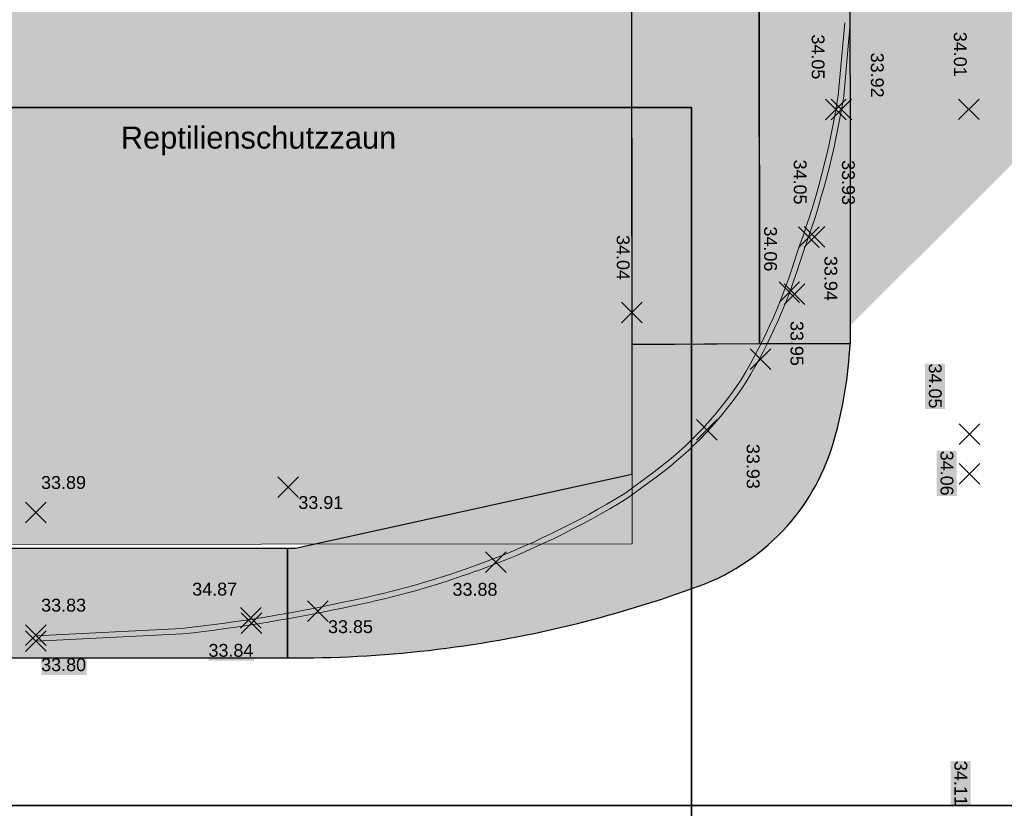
# Model space of a CAD drawing. Header units: metres. Extents: x -5203299 to 2078834, y 245743 to 5816291.
# Tile 238 of 256: x 366581 to 366608, y 5814224 to 5814246. Entities that reach past the tile are written whole.
import ezdxf

# ---------------------------------------------------------------- set-up
doc = ezdxf.new("R2010")
doc.units = ezdxf.units.M
doc.header["$LTSCALE"] = 0.5
for name, color, linetype, lineweight in [('02.02_Nutzung. Gebäude-Gewerbe. Wohnen', 7, 'Continuous', 9), ('03_CS-XREF_Verm_KADEN_24_08_02-MK_Lageplan_Verkehr_LZ Randstein', 7, 'Continuous', 25), ('03_CS-XREF_Verm_KADEN_24_08_02-MK_Lageplan_Verkehr_LZ Randstein-2', 7, 'Continuous', 25), ('2D-Schatten', 7, 'Continuous', 5), ('30 -39 Baustelle- Fläche', 7, 'Continuous', 15), ('99.04_Erschließung_VP-S-Borde-Kantenstein', 7, 'Continuous', 25), ('Keine', 7, 'Continuous', 9), ('SB-PUNKTE-00000-0000-HOE', 7, 'Continuous', 18), ('SB-PUNKTE-00000-0000-PKT', 7, 'Continuous', 18), ('SB-PUNKTE-00000-0000-SYM', 7, 'Continuous', 18)]:
    doc.layers.add(name, color=color, linetype=linetype, lineweight=lineweight)
for name, color, linetype, lineweight, true_color in [('30 -34 Innenwände- 4 Türen_Fenster', 7, 'Continuous', 15, 0x9955ff), ('99.04_Erschließung_VP-S-Farben-Gehweg-Betonsteinpflaster', 7, 'Continuous', 25, 0xffd6a8), ('99.04_Erschließung_VP-S-Farben-Regengarten', 7, 'Continuous', 25, 0x60d2fb), ('99.04_Gleisplanung VP 02_23-EB-1236R-A-FAHRKANTE', 150, 'Continuous', 35, 0x007fff)]:
    doc.layers.add(name, color=color, linetype=linetype, lineweight=lineweight, true_color=true_color)
doc.styles.add('Arial', font='arial.ttf')

# ---------------------------------------------------------------- blocks, each defined once
blk = doc.blocks.new('_25-01-10_187 KRA_CS_LP4_Außenanlagenplan (3D)')
at = {"layer": '03_CS-XREF_Verm_KADEN_24_08_02-MK_Lageplan_Verkehr_LZ Randstein', "linetype": 'Continuous', "lineweight": 0}
h = blk.add_hatch(color=7, dxfattribs=at)
edge = h.paths.add_edge_path()
edge.add_line((366603.7425347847, 5814245.534707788), (366603.563910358, 5814243.538268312))
edge.add_arc((366581.1745480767, 5814247.086692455), 22.66880802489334, 339.6414905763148, 350.9942644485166, ccw=False)
edge.add_arc((366588.0333437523, 5814243.48281108), 15.01752846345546, 329.03311586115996, 343.4314082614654, ccw=False)
edge.add_line((366600.9103463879, 5814235.7556535), (366603.7425347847, 5814245.534707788))
h = blk.add_hatch(color=7, dxfattribs=at)
edge = h.paths.add_edge_path()
edge.add_line((366603.8919379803, 5814245.521340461), (366603.7128600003, 5814243.519831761))
edge.add_arc((366581.1745990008, 5814247.086679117), 22.81875563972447, 339.65392810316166, 351.0070989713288, ccw=False)
edge.add_arc((366588.0333489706, 5814243.482808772), 15.16752280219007, 329.0331133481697, 343.4126481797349, ccw=False)
edge.add_line((366601.0389661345, 5814235.678472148), (366603.8919379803, 5814245.521340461))
h = blk.add_hatch(color=7, dxfattribs=at)
edge = h.paths.add_edge_path()
edge.add_line((366598.5183954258, 5814233.213989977), (366597.7113543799, 5814232.624189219))
edge.add_arc((366586.1334059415, 5814251.346373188), 22.01292944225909, 289.7980042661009, 301.7329783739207, ccw=False)
edge.add_line((366593.5892984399, 5814230.634571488), (366598.5183954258, 5814233.213989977))
h = blk.add_hatch(color=7, dxfattribs=at)
edge = h.paths.add_edge_path()
edge.add_line((366598.6069018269, 5814233.092884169), (366597.7951876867, 5814232.499668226))
edge.add_arc((366586.1334083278, 5814251.346368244), 22.16292398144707, 289.79800277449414, 301.74799402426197, ccw=False)
edge.add_line((366593.6401042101, 5814230.493437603), (366598.6069018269, 5814233.092884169))
at = {"layer": '03_CS-XREF_Verm_KADEN_24_08_02-MK_Lageplan_Verkehr_LZ Randstein-2', "linetype": 'Continuous', "lineweight": 0}
h = blk.add_hatch(color=7, dxfattribs=at)
edge = h.paths.add_edge_path()
edge.add_arc((366592.4848025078, 5814241.287589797), 10.07931874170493, 306.76804946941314, 326.76660768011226, ccw=False)
edge.add_line((366598.5180507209, 5814233.213397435), (366600.9155987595, 5814235.76361108))
h = blk.add_hatch(color=7, dxfattribs=at)
edge = h.paths.add_edge_path()
edge.add_arc((366592.4848025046, 5814241.287589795), 10.22931874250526, 306.76804949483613, 326.76660769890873, ccw=False)
edge.add_line((366598.6078372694, 5814233.093237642), (366601.0410655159, 5814235.681403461))
h = blk.add_hatch(color=7, dxfattribs=at)
edge = h.paths.add_edge_path()
edge.add_arc((366585.7296666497, 5814252.10265416), 22.86057945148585, 281.33826226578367, 290.10851362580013, ccw=False)
edge.add_arc((366580.8518630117, 5814271.910776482), 43.25022254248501, 276.253884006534, 282.5151354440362, ccw=False)
edge.add_line((366585.5632940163, 5814228.917937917), (366581.5656172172, 5814228.716508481))
edge.add_line((366581.5656172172, 5814228.716508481), (366593.589116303, 5814230.635583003))
h = blk.add_hatch(color=7, dxfattribs=at)
edge = h.paths.add_edge_path()
edge.add_arc((366585.7296656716, 5814252.102657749), 23.01058316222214, 281.34210183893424, 290.10851281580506, ccw=False)
edge.add_arc((366580.8518629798, 5814271.910776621), 43.40022268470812, 276.2480546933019, 282.5131031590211, ccw=False)
edge.add_line((366585.5752448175, 5814228.768349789), (366581.5731656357, 5814228.56669853))
edge.add_line((366581.5731656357, 5814228.56669853), (366593.6406861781, 5814230.494726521))
at = {"layer": '03_CS-XREF_Verm_KADEN_24_08_02-MK_Lageplan_Verkehr_LZ Randstein', "lineweight": 9, "flags": 128}
for points in [[(366603.7425347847, 5814245.534707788), (366603.5639103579, 5814243.538268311, -0.04957637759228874), (366602.4273299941, 5814239.200367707, -0.0629071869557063), (366600.9103463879, 5814235.7556535)], [(366603.8919379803, 5814245.521340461), (366603.71286, 5814243.519831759, -0.0495781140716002), (366602.5696846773, 5814239.152832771, -0.06282501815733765), (366601.0389661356, 5814235.67847215)], [(366598.5183954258, 5814233.213989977), (366597.7113543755, 5814232.624189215, -0.05212327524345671), (366593.589298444, 5814230.634571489)], [(366598.6069018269, 5814233.092884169), (366597.7951876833, 5814232.499668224, -0.05218897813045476), (366593.6401042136, 5814230.493437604)]]:
    blk.add_lwpolyline(points, format="xyb", dxfattribs=at)
at = {"layer": '03_CS-XREF_Verm_KADEN_24_08_02-MK_Lageplan_Verkehr_LZ Randstein-2', "lineweight": 9, "flags": 128}
for points in [[(366600.9155987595, 5814235.76361108, -0.0874823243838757), (366598.5180507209, 5814233.213397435)], [(366601.0410655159, 5814235.681403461, -0.0874823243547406), (366598.6078372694, 5814233.093237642)], [(366593.5891162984, 5814230.635583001, -0.03828613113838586), (366590.2240784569, 5814229.688231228, -0.0273266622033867), (366585.5632940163, 5814228.917937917), (366581.5656172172, 5814228.716508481)], [(366593.6406861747, 5814230.49472652, -0.03826934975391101), (366590.2550802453, 5814229.541461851, -0.02734324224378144), (366585.5752448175, 5814228.768349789), (366581.5731656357, 5814228.56669853)]]:
    blk.add_lwpolyline(points, format="xyb", dxfattribs=at)
blk = doc.blocks.new('Gruppe-746')
at = {"layer": 'SB-PUNKTE-00000-0000-SYM', "color": 7}
for p, q in [((14.0796487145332, 27.73335761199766), (14.64612376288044, 27.16783305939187)), ((14.08012396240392, 27.16735781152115), (14.64564851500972, 27.73383285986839))]:
    blk.add_line(p, q, dxfattribs=at)
blk = doc.blocks.new('Gruppe-747')
at = {"layer": 'SB-PUNKTE-00000-0000-SYM', "color": 7}
for p, q in [((14.06144971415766, 37.73334585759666), (14.62792476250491, 37.16782130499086)), ((14.06192496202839, 37.16734605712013), (14.62744951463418, 37.73382110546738))]:
    blk.add_line(p, q, dxfattribs=at)
blk = doc.blocks.new('Gruppe-769')
at = {"layer": 'SB-PUNKTE-00000-0000-SYM', "color": 7}
for p, q in [((6.872657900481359, 28.94337310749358), (7.439132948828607, 28.37784855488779)), ((6.873133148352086, 28.37737330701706), (7.438657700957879, 28.94384835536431))]:
    blk.add_line(p, q, dxfattribs=at)
blk = doc.blocks.new('Gruppe-773')
at = {"layer": 'SB-PUNKTE-00000-0000-SYM', "color": 7}
for p, q in [((9.828933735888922, 34.23332046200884), (10.39540878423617, 33.66779590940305)), ((9.829408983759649, 33.66732066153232), (10.39493353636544, 34.23379570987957))]:
    blk.add_line(p, q, dxfattribs=at)
blk = doc.blocks.new('Gruppe-776')
at = {"layer": 'SB-PUNKTE-00000-0000-SYM', "color": 7}
for p, q in [((10.56188719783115, 37.73040780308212), (11.1283622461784, 37.16488325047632)), ((10.56236244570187, 37.1644080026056), (11.12788699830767, 37.73088305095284))]:
    blk.add_line(p, q, dxfattribs=at)
blk = doc.blocks.new('Gruppe-812')
at = {"layer": 'SB-PUNKTE-00000-0000-SYM', "color": 7}
for p, q in [((9.671273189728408, 34.22733014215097), (10.23774823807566, 33.66180558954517)), ((9.671748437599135, 33.66133034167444), (10.23727299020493, 34.22780539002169))]:
    blk.add_line(p, q, dxfattribs=at)
blk = doc.blocks.new('Gruppe-814')
at = {"layer": 'SB-PUNKTE-00000-0000-SYM', "color": 7}
for p, q in [((10.41074468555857, 37.7325859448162), (10.97721973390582, 37.1670613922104)), ((10.4112199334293, 37.16658614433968), (10.97674448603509, 37.73306119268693))]:
    blk.add_line(p, q, dxfattribs=at)
blk = doc.blocks.new('Gruppe-815')
at = {"layer": 'SB-PUNKTE-00000-0000-SYM', "color": 7}
for p, q in [((1.0819533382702, 25.30805571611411), (1.648428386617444, 24.74253116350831)), ((1.647953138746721, 25.30853096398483), (1.082428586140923, 24.74205591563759))]:
    blk.add_line(p, q, dxfattribs=at)
blk = doc.blocks.new('Gruppe-816')
at = {"layer": 'SB-PUNKTE-00000-0000-SYM', "color": 7}
for p, q in [((-5.612147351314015, 23.63409772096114), (-5.045672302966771, 23.06857316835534)), ((-5.046147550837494, 23.63457296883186), (-5.611672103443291, 23.06809792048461))]:
    blk.add_line(p, q, dxfattribs=at)
blk = doc.blocks.new('Gruppe-817')
at = {"layer": 'SB-PUNKTE-00000-0000-SYM', "color": 7}
for p, q in [((-5.635357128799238, 23.78229128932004), (-5.068882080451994, 23.21676673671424)), ((-5.069357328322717, 23.78276653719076), (-5.634881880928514, 23.21629148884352))]:
    blk.add_line(p, q, dxfattribs=at)
blk = doc.blocks.new('Gruppe-821')
at = {"layer": 'SB-PUNKTE-00000-0000-SYM', "color": 7}
for p, q in [((-3.799744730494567, 23.96404830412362), (-3.233269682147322, 23.39852375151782)), ((-3.233744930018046, 23.96452355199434), (-3.799269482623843, 23.3980485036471))]:
    blk.add_line(p, q, dxfattribs=at)
blk = doc.blocks.new('Gruppe-822')
at = {"layer": 'SB-PUNKTE-00000-0000-SYM', "color": 7}
for p, q in [((-4.613574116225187, 27.3699984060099), (-4.047099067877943, 26.8044738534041)), ((-4.047574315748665, 27.37047365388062), (-4.613098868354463, 26.80399860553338))]:
    blk.add_line(p, q, dxfattribs=at)
blk = doc.blocks.new('Gruppe-830')
at = {"layer": 'SB-PUNKTE-00000-0000-SYM', "color": 7}
for p, q in [((8.342345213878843, 30.87749408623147), (8.908820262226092, 30.31196953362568)), ((8.34282046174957, 30.31149428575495), (8.908345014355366, 30.8779693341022))]:
    blk.add_line(p, q, dxfattribs=at)
blk = doc.blocks.new('Gruppe-831')
at = {"layer": 'SB-PUNKTE-00000-0000-SYM', "color": 7}
for p, q in [((9.273262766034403, 32.66032926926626), (9.839737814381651, 32.09480471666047)), ((9.27373801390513, 32.09432946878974), (9.839262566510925, 32.66080451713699))]:
    blk.add_line(p, q, dxfattribs=at)
blk = doc.blocks.new('Gruppe-832')
at = {"layer": 'SB-PUNKTE-00000-0000-SYM', "color": 7}
for p, q in [((9.135325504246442, 32.71926407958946), (9.701800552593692, 32.15373952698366)), ((9.13580075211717, 32.15326427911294), (9.701325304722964, 32.71973932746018))]:
    blk.add_line(p, q, dxfattribs=at)
blk = doc.blocks.new('Gruppe-833')
at = {"layer": 'SB-PUNKTE-00000-0000-SYM', "color": 7}
for p, q in [((4.816115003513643, 32.1574835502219), (5.382590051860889, 31.5919589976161)), ((4.816590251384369, 31.59148374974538), (5.382114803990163, 32.15795879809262))]:
    blk.add_line(p, q, dxfattribs=at)
blk = doc.blocks.new('Gruppe-835')
at = {"layer": 'SB-PUNKTE-00000-0000-SYM', "color": 7}
for p, q in [((-11.52803179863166, 23.14745663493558), (-10.96155675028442, 22.58193208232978)), ((-10.96203199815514, 23.1479318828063), (-11.52755655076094, 22.58145683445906))]:
    blk.add_line(p, q, dxfattribs=at)
blk = doc.blocks.new('Gruppe-836')
at = {"layer": 'SB-PUNKTE-00000-0000-SYM', "color": 7}
for p, q in [((-11.5281666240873, 23.30805402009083), (-10.96169157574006, 22.74252946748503)), ((-10.96216682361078, 23.30852926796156), (-11.52769137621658, 22.74205421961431))]:
    blk.add_line(p, q, dxfattribs=at)
blk = doc.blocks.new('Gruppe-837')
at = {"layer": 'SB-PUNKTE-00000-0000-SYM', "color": 7}
for p, q in [((-11.53099096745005, 26.67225295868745), (-10.96451591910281, 26.10672840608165)), ((-10.96499116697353, 26.67272820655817), (-11.53051571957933, 26.10625315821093))]:
    blk.add_line(p, q, dxfattribs=at)
blk = doc.blocks.new('Gruppe-882')
at = {"layer": 'SB-PUNKTE-00000-0000-SYM', "color": 7}
for p, q in [((14.07964888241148, 28.82535916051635), (14.64612393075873, 28.25983460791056)), ((14.08012413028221, 28.25935936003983), (14.64564868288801, 28.82583440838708))]:
    blk.add_line(p, q, dxfattribs=at)
blk = doc.blocks.new('_23-07-06_Massenplan_TB_Weiterführende Schule (3D)')
at = {"layer": '02.02_Nutzung. Gebäude-Gewerbe. Wohnen', "linetype": 'Continuous', "lineweight": 0}
blk.add_hatch(color=165, dxfattribs=at).paths.add_polyline_path([(-25.39530300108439, 25.5038159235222), (-25.4132039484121, 44.00380741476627), (5.089154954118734, 44.02941503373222), (5.10468626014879, 25.52942155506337)])
at = {"layer": '2D-Schatten', "linetype": 'Continuous', "lineweight": 0, "transparency": 33554457}
blk.add_hatch(color=7, dxfattribs=at).paths.add_polyline_path([(-25.41083428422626, 44.00380940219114), (-19.04805808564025, 50.36776943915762), (5.083833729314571, 50.36776943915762), (5.048437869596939, 92.52939794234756), (-38.20534588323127, 92.49308514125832), (-38.20533460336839, 92.47964920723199), (-42.45153710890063, 92.47964920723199), (-42.45154539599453, 92.4895203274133), (-79.45153242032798, 92.45845775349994), (-75.2088917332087, 96.70109844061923), (-38.20890471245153, 96.73216102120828), (-36.08758436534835, 98.85348135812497), (11.41239890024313, 98.89335897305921), (11.44777775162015, 56.75198988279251), (17.8170770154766, 56.75733709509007), (17.83260832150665, 38.25734361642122), (5.10468626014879, 25.52942155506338), (5.089154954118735, 44.02941503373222)])
at = {"layer": '99.04_Erschließung_VP-S-Farben-Gehweg-Betonsteinpflaster', "linetype": 'Continuous', "lineweight": 0, "true_color": 0xffd6a8}
for points in [[(5.042985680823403, 99.02939289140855), (5.100097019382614, 31.00311811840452), (8.600079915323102, 31.0249600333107), (8.542984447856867, 99.03233131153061)], [(-99.3871600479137, 24.89997420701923), (-41.30371819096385, 24.89996526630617), (-41.3037185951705, 22.39996526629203), (-4.344498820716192, 22.39995959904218), (-4.344498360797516, 25.39995959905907), (-25.39950142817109, 25.39996282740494), (-25.39950066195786, 30.39996282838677), (-99.38715920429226, 30.39997417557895)]]:
    blk.add_hatch(color=41, dxfattribs=at).paths.add_polyline_path(points)
h = blk.add_hatch(color=41, dxfattribs=at)
edge = h.paths.add_edge_path()
edge.add_line((5.100097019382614, 31.00311811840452), (5.103092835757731, 27.4347503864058))
edge.add_line((5.103092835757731, 27.4347503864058), (-4.123378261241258, 25.3999562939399))
edge.add_line((-4.123378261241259, 25.3999562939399), (-4.344498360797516, 25.39995959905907))
edge.add_line((-4.344498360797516, 25.39995959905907), (-4.344498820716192, 22.39995959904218))
edge.add_line((-4.344498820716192, 22.39995959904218), (-4.123378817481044, 22.39995629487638))
edge.add_line((-4.123378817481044, 22.39995629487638), (-4.12337881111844, 22.39995629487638))
edge.add_arc((-4.123372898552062, 54.39995620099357), 31.99999990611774, 269.9999894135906, 283.9785879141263)
edge.add_line((3.606523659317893, 23.34760213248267), (3.60652366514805, 23.34760213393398))
edge.add_arc((-4.123372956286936, 54.39995635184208), 32.00000006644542, 283.9785879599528, 290.249965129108)
edge.add_arc((4.875655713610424, 30.00697606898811), 5.999999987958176, 290.2499650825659, 318.4196767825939)
edge.add_line((9.363812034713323, 26.02495990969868), (9.363812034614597, 26.0249599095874))
edge.add_arc((4.875660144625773, 30.00697365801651), 5.999995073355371, 318.4196659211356, 344.2977492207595)
edge.add_line((10.65174209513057, 28.38314540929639), (10.6517420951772, 28.38314540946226))
edge.add_line((10.6517420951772, 28.38314540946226), (10.65174209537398, 28.38314541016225))
edge.add_arc((-0.9004283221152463, 31.63080635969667), 11.99999762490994, 344.2977371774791, 357.1060640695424)
edge.add_line((11.08426578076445, 31.02495963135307), (11.08426578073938, 31.02495963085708))
edge.add_line((11.08426578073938, 31.02495963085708), (5.100097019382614, 31.00311811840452))
at = {"layer": '99.04_Erschließung_VP-S-Farben-Regengarten', "linetype": 'Continuous', "lineweight": 0, "true_color": 0x60d2fb}
blk.add_hatch(color=141, dxfattribs=at).paths.add_polyline_path([(8.57535910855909, 60.47032988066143), (8.600079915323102, 31.0249600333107), (11.10008079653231, 31.02495962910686), (11.0753582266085, 60.47242875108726)])
at = {"layer": '02.02_Nutzung. Gebäude-Gewerbe. Wohnen', "flags": 128}
blk.add_lwpolyline([(-25.39530300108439, 25.5038159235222), (-25.4132039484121, 44.00380741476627), (5.089154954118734, 44.02941503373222), (5.10468626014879, 25.52942155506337)], close=True, dxfattribs=at)
at = {"layer": '99.04_Erschließung_VP-S-Borde-Kantenstein', "lineweight": 9}
for p in [(5.042985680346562, 99.02939289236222), (-4.123378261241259, 25.3999562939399)]:
    blk.add_line(p, (5.103092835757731, 27.4347503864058), dxfattribs=at)
at = {"layer": '99.04_Erschließung_VP-S-Borde-Kantenstein', "linetype": 'Continuous', "lineweight": 9}
blk.add_line((-4.123363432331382, 25.39995956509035), (-25.39950142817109, 25.39996282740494), dxfattribs=at)
at = {"layer": '99.04_Erschließung_VP-S-Farben-Gehweg-Betonsteinpflaster', "flags": 128}
for points in [[(5.042985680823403, 99.02939289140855), (5.100097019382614, 31.00311811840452), (8.600079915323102, 31.0249600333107), (8.542984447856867, 99.03233131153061)], [(-99.3871600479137, 24.89997420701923), (-41.30371819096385, 24.89996526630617), (-41.3037185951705, 22.39996526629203), (-4.344498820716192, 22.39995959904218), (-4.344498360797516, 25.39995959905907), (-25.39950142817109, 25.39996282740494), (-25.39950066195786, 30.39996282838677), (-99.38715920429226, 30.39997417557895)]]:
    blk.add_lwpolyline(points, close=True, dxfattribs=at)
blk.add_lwpolyline([(5.100097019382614, 31.00311811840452), (5.103092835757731, 27.4347503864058), (-4.123378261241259, 25.3999562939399), (-4.344498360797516, 25.39995959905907), (-4.344498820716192, 22.39995959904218), (-4.123378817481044, 22.39995629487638), (-4.12337881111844, 22.39995629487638, 0.06106888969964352), (3.606523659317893, 23.34760213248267), (3.60652366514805, 23.34760213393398, 0.02737087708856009), (6.952354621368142, 24.37782679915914, 0.1235363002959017), (9.363812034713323, 26.02495990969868), (9.363812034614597, 26.0249599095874, 0.1133967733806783), (10.65174209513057, 28.38314540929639), (10.6517420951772, 28.38314540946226), (10.65174209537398, 28.38314541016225, 0.05594512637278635), (11.08426578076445, 31.02495963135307), (11.08426578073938, 31.02495963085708)], format="xyb", close=True, dxfattribs=at)
at = {"layer": '99.04_Erschließung_VP-S-Farben-Regengarten', "flags": 128}
blk.add_lwpolyline([(8.57535910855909, 60.47032988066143), (8.600079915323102, 31.0249600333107), (11.10008079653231, 31.02495962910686), (11.0753582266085, 60.47242875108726)], close=True, dxfattribs=at)
at = {"layer": '99.04_Gleisplanung VP 02_23-EB-1236R-A-FAHRKANTE', "flags": 128}
blk.add_lwpolyline([(563.0160730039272, 18.31275983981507), (-195.6329211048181, 18.36176344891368), (-195.632921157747, 18.36176344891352, -0.005965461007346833), (-243.3253258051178, 18.93388033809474), (-544.4057281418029, 26.13893524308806)], format="xyb", dxfattribs=at)
at = {"layer": 'SB-PUNKTE-00000-0000-HOE', "color": 7}
for points in [[(9.924420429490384, 39.50516872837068), (9.925466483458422, 38.25936338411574), (10.47757579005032, 39.50563319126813), (10.47862184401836, 38.2598278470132)], [(9.924420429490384, 39.50516872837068), (9.925466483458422, 38.25936338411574), (10.47757579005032, 39.50563319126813), (10.47862184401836, 38.2598278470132)], [(13.82417101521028, 39.57703534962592), (13.82521706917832, 38.33123000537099), (14.37732637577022, 39.57749981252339), (14.37837242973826, 38.33169446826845)], [(13.82417101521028, 39.57703534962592), (13.82521706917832, 38.33123000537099), (14.37732637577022, 39.57749981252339), (14.37837242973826, 38.33169446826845)], [(11.54890850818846, 39.00431809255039), (11.5499545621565, 37.75851274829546), (12.10206386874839, 39.00478255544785), (12.10310992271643, 37.75897721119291)], [(11.54890850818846, 39.00431809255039), (11.5499545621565, 37.75851274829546), (12.10206386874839, 39.00478255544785), (12.10310992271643, 37.75897721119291)], [(9.433994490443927, 36.07101963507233), (9.435040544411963, 34.8252142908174), (9.987149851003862, 36.07148409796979), (9.988195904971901, 34.82567875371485)], [(9.433994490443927, 36.07101963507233), (9.435040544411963, 34.8252142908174), (9.987149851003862, 36.07148409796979), (9.988195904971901, 34.82567875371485)], [(10.75564875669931, 36.05753483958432), (10.75669481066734, 34.81172949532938), (11.30880411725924, 36.05799930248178), (11.30985017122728, 34.81219395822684)], [(10.75564875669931, 36.05753483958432), (10.75669481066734, 34.81172949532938), (11.30880411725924, 36.05799930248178), (11.30985017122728, 34.81219395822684)], [(8.620209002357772, 34.23735007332), (8.621255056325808, 32.99154472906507), (9.173364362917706, 34.23781453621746), (9.174410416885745, 32.99200919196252)], [(8.620209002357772, 34.23735007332), (8.621255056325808, 32.99154472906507), (9.173364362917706, 34.23781453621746), (9.174410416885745, 32.99200919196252)], [(4.578836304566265, 34.00117304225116), (4.579882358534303, 32.75536769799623), (5.131991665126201, 34.00163750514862), (5.133037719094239, 32.75583216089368)], [(4.578836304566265, 34.00117304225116), (4.579882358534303, 32.75536769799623), (5.131991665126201, 34.00163750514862), (5.133037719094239, 32.75583216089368)], [(10.27540001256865, 33.42651932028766), (10.27644606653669, 32.18071397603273), (10.82855537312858, 33.42698378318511), (10.82960142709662, 32.18117843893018)], [(10.27540001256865, 33.42651932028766), (10.27644606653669, 32.18071397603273), (10.82855537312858, 33.42698378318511), (10.82960142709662, 32.18117843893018)], [(9.34448246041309, 31.64368413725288), (9.345528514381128, 30.39787879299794), (9.897637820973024, 31.64414860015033), (9.898683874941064, 30.39834325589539)], [(9.34448246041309, 31.64368413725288), (9.345528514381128, 30.39787879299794), (9.897637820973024, 31.64414860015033), (9.898683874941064, 30.39834325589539)], [(13.13802695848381, 30.47656886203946), (13.13907301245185, 29.23076351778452), (13.69118231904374, 30.47703332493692), (13.69222837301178, 29.23122798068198)], [(13.13802695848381, 30.47656886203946), (13.13907301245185, 29.23076351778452), (13.69118231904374, 30.47703332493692), (13.69222837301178, 29.23122798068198)], [(8.143256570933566, 28.27183958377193), (8.144302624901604, 27.02603423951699), (8.696411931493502, 28.27230404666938), (8.69745798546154, 27.02649870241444)], [(8.143256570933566, 28.27183958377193), (8.144302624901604, 27.02603423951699), (8.696411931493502, 28.27230404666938), (8.69745798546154, 27.02649870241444)], [(13.45861853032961, 28.08437394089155), (13.45966458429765, 26.83856859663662), (14.01177389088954, 28.08483840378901), (14.01281994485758, 26.83903305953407)], [(13.45861853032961, 28.08437394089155), (13.45966458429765, 26.83856859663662), (14.01177389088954, 28.08483840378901), (14.01281994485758, 26.83903305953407)], [(-11.1035869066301, 26.9301956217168), (-9.857781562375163, 26.93124167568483), (-11.10405136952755, 27.48335098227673), (-9.858246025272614, 27.48439703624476)], [(-11.1035869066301, 26.9301956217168), (-9.857781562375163, 26.93124167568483), (-11.10405136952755, 27.48335098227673), (-9.858246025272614, 27.48439703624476)], [(-4.046744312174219, 26.38197538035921), (-2.800938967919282, 26.38302143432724), (-4.047208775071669, 26.93513074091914), (-2.801403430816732, 26.93617679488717)], [(-4.046744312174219, 26.38197538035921), (-2.800938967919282, 26.38302143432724), (-4.047208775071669, 26.93513074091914), (-2.801403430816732, 26.93617679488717)], [(-6.95819142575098, 24.00629495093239), (-5.712386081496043, 24.00734100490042), (-6.958655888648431, 24.55945031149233), (-5.712850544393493, 24.56049636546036)], [(-6.95819142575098, 24.00629495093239), (-5.712386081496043, 24.00734100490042), (-6.958655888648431, 24.55945031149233), (-5.712850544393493, 24.56049636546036)], [(0.1817473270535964, 23.9998744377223), (1.427552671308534, 24.00092049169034), (0.1812828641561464, 24.55302979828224), (1.427088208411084, 24.55407585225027)], [(0.1817473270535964, 23.9998744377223), (1.427552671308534, 24.00092049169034), (0.1812828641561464, 24.55302979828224), (1.427088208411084, 24.55407585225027)], [(-11.10076256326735, 23.56599668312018), (-9.854957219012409, 23.56704273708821), (-11.1012270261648, 24.11915204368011), (-9.85542168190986, 24.12019809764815)], [(-11.10076256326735, 23.56599668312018), (-9.854957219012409, 23.56704273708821), (-11.1012270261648, 24.11915204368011), (-9.85542168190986, 24.12019809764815)], [(-3.232914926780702, 22.97602527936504), (-1.987109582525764, 22.97707133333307), (-3.233379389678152, 23.52918063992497), (-1.987574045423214, 23.53022669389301)], [(-3.232914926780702, 22.97602527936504), (-1.987109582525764, 22.97707133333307), (-3.233379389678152, 23.52918063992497), (-1.987574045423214, 23.53022669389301)], [(-6.512353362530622, 22.32591644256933), (-5.266548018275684, 22.32696249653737), (-6.512817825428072, 22.87907180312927), (-5.267012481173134, 22.8801178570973)], [(-6.512353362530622, 22.32591644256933), (-5.266548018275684, 22.32696249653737), (-6.512817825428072, 22.87907180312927), (-5.267012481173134, 22.8801178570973)], [(-11.10038365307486, 21.9317590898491), (-9.85457830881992, 21.93280514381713), (-11.10084811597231, 22.48491445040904), (-9.855042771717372, 22.48596050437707)], [(-11.10038365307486, 21.9317590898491), (-9.85457830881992, 21.93280514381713), (-11.10084811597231, 22.48491445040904), (-9.855042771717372, 22.48596050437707)], [(13.84132783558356, 19.57667714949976), (13.8423738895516, 18.33087180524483), (14.39448319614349, 19.57714161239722), (14.39552925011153, 18.33133626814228)], [(13.84132783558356, 19.57667714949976), (13.8423738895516, 18.33087180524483), (14.39448319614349, 19.57714161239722), (14.39552925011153, 18.33133626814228)]]:
    blk.add_solid(points, dxfattribs=at)
at = {"layer": 'SB-PUNKTE-00000-0000-PKT', "color": 7}
for name in ['Gruppe-814', 'Gruppe-776', 'Gruppe-747', 'Gruppe-812', 'Gruppe-773', 'Gruppe-832', 'Gruppe-831', 'Gruppe-833', 'Gruppe-830', 'Gruppe-769', 'Gruppe-882', 'Gruppe-746', 'Gruppe-822', 'Gruppe-837', 'Gruppe-815', 'Gruppe-817', 'Gruppe-821', 'Gruppe-816', 'Gruppe-836', 'Gruppe-835']:
    blk.add_blockref(name, (0, 0), dxfattribs=at)
at = {"layer": 'SB-PUNKTE-00000-0000-HOE', "char_height": 0.3524103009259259, "attachment_point": 1, "line_spacing_factor": 0.25, "style": 'Arial'}
for s, insert, rotation in [('34.05', (10.38301667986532, 39.50555379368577), 270.0481090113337), ('34.01', (14.28276726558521, 39.57742041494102), 270.0481090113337), ('33.92', (12.00750475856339, 39.00470315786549), 270.0481090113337), ('34.05', (9.892590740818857, 36.07140470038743), 270.0481090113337), ('33.93', (11.21424500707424, 36.05791990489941), 270.0481090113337), ('34.06', (9.078805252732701, 34.2377351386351), 270.0481090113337), ('34.04', (5.037432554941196, 34.00155810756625), 270.0481090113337), ('33.94', (10.73399626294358, 33.42690438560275), 270.0481090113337), ('33.95', (9.80307871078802, 31.64406920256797), 270.0481090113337), ('34.05', (13.59662320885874, 30.47695392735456), 270.0481090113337), ('33.93', (8.601852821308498, 28.27222464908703), 270.0481090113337), ('34.06', (13.91721478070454, 28.08475900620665), 270.0481090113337), ('33.89', (-11.10397197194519, 27.38879187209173), 0.04810901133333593), ('33.91', (-4.047129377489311, 26.84057163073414), 0.04810901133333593), ('34.87', (-6.958576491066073, 24.46489120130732), 0.04810901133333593), ('33.88', (0.1813622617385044, 24.45847068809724), 0.04810901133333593), ('33.83', (-11.10114762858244, 24.02459293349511), 0.04810901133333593), ('33.85', (-3.233299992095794, 23.43462152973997), 0.04810901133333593), ('33.84', (-6.512738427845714, 22.78451269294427), 0.04810901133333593), ('33.80', (-11.10076871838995, 22.39035534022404), 0.04810901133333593), ('34.11', (14.29992408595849, 19.57706221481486), 270.0481090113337)]:
    blk.add_mtext(s, dxfattribs=dict(at, insert=insert, rotation=rotation))
blk = doc.blocks.new('Gruppe-910')
at = {"layer": '30 -39 Baustelle- Fläche', "color": 171, "linetype": 'Continuous', "lineweight": 35, "true_color": 0x7f7fff, "flags": 128}
blk.add_lwpolyline([(-63.57629475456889, 37.49999999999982), (6.738300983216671, 37.49999999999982), (6.738300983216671, 17.2150968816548), (-5.513253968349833, 17.2150968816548)], dxfattribs=at)
blk = doc.blocks.new('_BE Phase 3 (2D)')
at = {"layer": 'Keine', "color": 7}
blk.add_blockref('Gruppe-910', (0, 0), dxfattribs=at)
at = {"layer": '30 -39 Baustelle- Fläche', "color": 171, "true_color": 0x7f7fff, "insert": (-5.140000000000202, 36.9775458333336), "char_height": 0.6041319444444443, "attachment_point": 2, "line_spacing_factor": 0.9712426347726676, "style": 'Arial'}
blk.add_mtext('Reptilienschutzzaun', dxfattribs=at)

msp = doc.modelspace()

# ---------------------------------------------------------------- block references
at = {"layer": '30 -34 Innenwände- 4 Türen_Fenster', "color": 1}
msp.add_blockref('_25-01-10_187 KRA_CS_LP4_Außenanlagenplan (3D)', (0, 0), dxfattribs=at)

# ---------------------------------------------------------------- next in the draw order: block references
at = {"layer": 'Keine', "color": 1}
msp.add_blockref('_23-07-06_Massenplan_TB_Weiterführende Schule (3D)', (366592.8034926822, 5814205.707927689), dxfattribs=at)

# ---------------------------------------------------------------- next in the draw order: block references
msp.add_blockref('_BE Phase 3 (2D)', (366592.8034926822, 5814205.707927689), dxfattribs=at)

doc.saveas('drawing.dxf')
